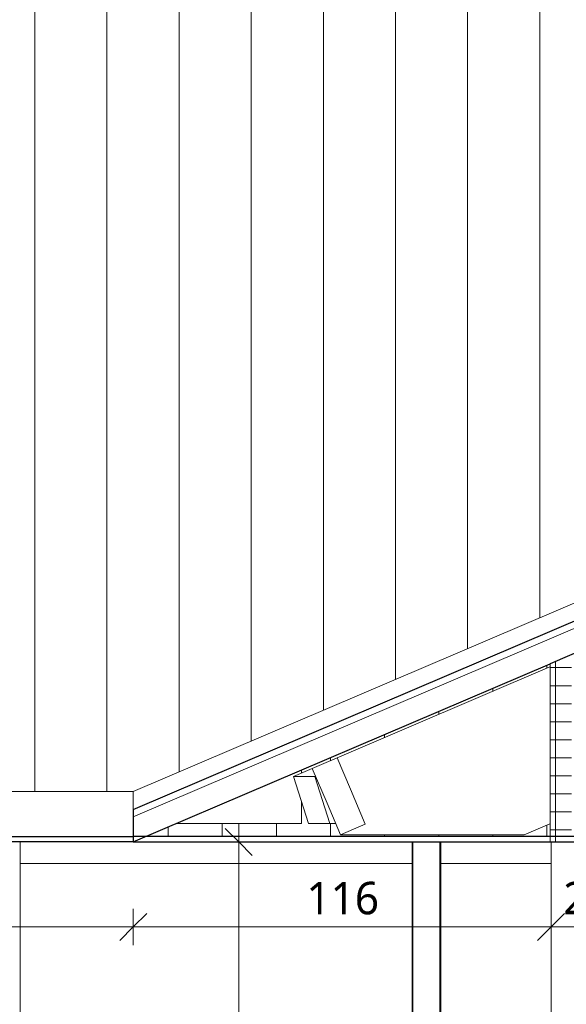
# Model space of a CAD drawing. Header units: millimetres. Extents: x -21851 to 219842, y -3161 to 6433.
# Tile 53 of 81: x 140578 to 142093, y 2250 to 4979. Entities that reach past the tile are written whole.
import ezdxf

# ---------------------------------------------------------------- set-up
doc = ezdxf.new("R2010")
doc.units = ezdxf.units.MM
for name, color, linetype, lineweight in [('A-ANNO-DIMS', 211, 'Continuous', 9), ('A-ANNO-DIMS-50', 211, 'Continuous', 9), ('A-CLNG', 13, 'Continuous', 13), ('A-COLS', 52, 'Continuous', 13), ('A-GLAZ-CWMG', 51, 'Continuous', 13), ('A-ROOF', 132, 'Continuous', 13), ('A-ROOF-FNSH', 132, 'Continuous', 13), ('A-ROOF-OTLN', 132, 'Continuous', 13), ('A-ROOF-PATT', 132, 'Continuous', 13), ('A-WALL', 113, 'Continuous', 13), ('A-WALL-PATT', 111, 'Continuous', 13), ('S-BEAM', 12, 'Continuous', 13)]:
    doc.layers.add(name, color=color, linetype=linetype, lineweight=lineweight)
doc.styles.add('Trebuchet MS', font='trebuc.ttf', dxfattribs={"height": 90})
doc.dimstyles.new('Cotes100e_Intérieur', dxfattribs={"dimscale": 304.8, "dimtxt": 92.785582, "dimasz": 0.246063, "dimexe": 0.164042, "dimexo": 0.0625, "dimgap": 0.032808, "dimtad": 1, "dimdec": 0, "dimlfac": 0.1, "dimzin": 0, "dimdsep": 46, "dimtxsty": 'Trebuchet MS', "dimblk1": 'OBLIQUE', "dimblk2": 'OBLIQUE', "dimsah": 1, "dimcen": 0.09, "dimdle": 0.164042, "dimazin": 0, "dimtfac": 1, "dimtdec": 4, "dimtix": 1, "dimtmove": 0, "dimatfit": 3, "dimfxl": 0.164042, "dimfxlon": 1, "dimtvp": 1, "dimtolj": 1, "dimtzin": 0, "dimarcsym": 2})

# ---------------------------------------------------------------- blocks, each defined once
blk = doc.blocks.new('Family - IfcBeam - PANNE-251934-COUPE KK_50')
at = {"layer": 'S-BEAM', "color": 10, "lineweight": 18}
for p, q in [((15739.4, 2899.2), (15739.4, 2890.5)), ((15739.4, 2812.6), (15739.4, 2751.1)), ((15393.1, 2751.1), (15739.4, 2751.1))]:
    blk.add_line(p, q, dxfattribs=at)
blk = doc.blocks.new('Family - IfcBeam - POUTRE-252240-COUPE KK_50')
at = {"layer": 'S-BEAM', "color": 10, "lineweight": 18}
for p, q in [((15717.2, 2881), (15769.3, 2903.3)), ((15759.3, 2751.1), (15717.2, 2881)), ((15717.2, 2881), (15776.2, 2881)), ((15776.2, 2881), (15778.4, 2882)), ((15818.3, 2751.1), (15776.2, 2881)), ((15759.3, 2751.1), (15818.3, 2751.1)), ((15834.2, 2751.1), (15818.3, 2751.1))]:
    blk.add_line(p, q, dxfattribs=at)
blk = doc.blocks.new('Family - IfcBeam - POUTRE-252412-COUPE KK_50')
at = {"layer": 'S-BEAM', "color": 10, "lineweight": 18}
for p, q in [((16428.4, 3185), (15838.1, 2933.2)), ((16357.3, 2719.8), (16428.4, 2750.1)), ((15847.6, 2719.8), (16357.3, 2719.8))]:
    blk.add_line(p, q, dxfattribs=at)
blk = doc.blocks.new('Family - IfcBeam - PANNE-252436-COUPE KK_50')
at = {"layer": 'S-BEAM', "color": 10, "lineweight": 18}
for p, q in [((15838.1, 2933.2), (15801.9, 2917.7)), ((15875.4, 2845.9), (15838.1, 2933.2)), ((15801.9, 2917.7), (15769.1, 2903.8)), ((15769.1, 2903.8), (15810.4, 2807.1)), ((15769.1, 2903.8), (15769.1, 2903.8)), ((15916.6, 2749.2), (15875.4, 2845.9)), ((15810.4, 2807.1), (15847.6, 2719.8)), ((15847.6, 2719.8), (15883.9, 2735.3)), ((15883.9, 2735.3), (15916.6, 2749.2)), ((15847.6, 2719.8), (15847.6, 2719.8))]:
    blk.add_line(p, q, dxfattribs=at)
blk = doc.blocks.new('Family - IfcBeam - POUTRE-252650-COUPE KK_50')
at = {"layer": 'S-BEAM', "color": 10, "lineweight": 18}
for p, q in [((16048.4, 2700), (16048.4, 0)), ((16123.4, 2700), (16123.4, 0)), ((16123.4, 0), (16048.4, 0))]:
    blk.add_line(p, q, dxfattribs=at)
blk = doc.blocks.new('GROUPE SCOLAIRE ST JULIEN - PRO - Ind A_importrevit_ifc-3-COUPE KK_50')
at = {"layer": 'S-BEAM', "color": 10, "lineweight": 18}
for name in ['Family - IfcBeam - POUTRE-252412-COUPE KK_50', 'Family - IfcBeam - POUTRE-252240-COUPE KK_50', 'Family - IfcBeam - PANNE-252436-COUPE KK_50', 'Family - IfcBeam - PANNE-251934-COUPE KK_50', 'Family - IfcBeam - POUTRE-252650-COUPE KK_50']:
    blk.add_blockref(name, (0, 0), dxfattribs=at)
blk = doc.blocks.new('Meneau rectangulaire - 60 x 60mm-8350486-COUPE KK_50')
at = {"layer": 'A-GLAZ-CWMG', "color": 30}
blk.add_line((12627.3, 2640), (13713.5, 2640), dxfattribs=at)
blk = doc.blocks.new('Meneau rectangulaire - 60 x 60mm-8077894-COUPE KK_50')
at = {"layer": 'A-GLAZ-CWMG', "color": 30}
blk.add_line((16125.9, 2640), (16431.4, 2640), dxfattribs=at)
blk = doc.blocks.new('DIMBLOCK23-COUPE KK_50')
at = {"layer": 'A-ANNO-DIMS-50'}
for p, q in [((141185.2, 2700), (141147.7, 2737.5)), ((141185.2, -50), (141185.2, 2750)), ((141185.2, 2700), (141135.2, 2700)), ((141185.2, 2700), (141222.7, 2662.5)), ((141185.2, 2700), (141235.2, 2700)), ((141185.2, 0), (141147.7, 37.5)), ((141185.2, 0), (141135.2, 0)), ((141185.2, 0), (141222.7, -37.5)), ((141185.2, 0), (141235.2, 0))]:
    blk.add_line(p, q, dxfattribs=at)
at = {"layer": 'A-ANNO-DIMS-50', "color": 0, "insert": (141060.1, 1250.9), "char_height": 90, "width": 237.783, "attachment_point": 1, "rotation": 90, "line_spacing_factor": 1.048425, "style": 'Trebuchet MS'}
blk.add_mtext('270', dxfattribs=at)
blk = doc.blocks.new('_Oblique')
at = {"color": 0, "linetype": 'ByBlock', "lineweight": -2}
blk.add_line((-0.5, -0.5), (0.5, 0.5), dxfattribs=at)
blk = doc.blocks.new('DIMBLOCK26-COUPE KK_50')
at = {"layer": 'A-ANNO-DIMS-50'}
for p, q in [((133188.4, 2464.3), (133188.4, 2514.3)), ((140893.1, 2464.3), (140893.1, 2514.3)), ((133188.4, 2464.3), (133225.9, 2501.8)), ((140893.1, 2464.3), (140930.6, 2501.8)), ((133138.4, 2464.3), (140893.1, 2464.3)), ((133188.4, 2464.3), (133150.9, 2426.8)), ((133188.4, 2464.3), (133188.4, 2414.3)), ((140893.1, 2464.3), (140855.6, 2426.8)), ((140893.1, 2464.3), (140893.1, 2414.3))]:
    blk.add_line(p, q, dxfattribs=at)
at = {"layer": 'A-ANNO-DIMS-50', "color": 0, "insert": (136941.7, 2589.4), "char_height": 90, "width": 237.783, "attachment_point": 1, "line_spacing_factor": 1.048425, "style": 'Trebuchet MS'}
blk.add_mtext('770', dxfattribs=at)
blk = doc.blocks.new('DIMBLOCK27-COUPE KK_50')
at = {"layer": 'A-ANNO-DIMS-50'}
for p, q in [((140893.1, 2464.3), (140893.1, 2514.3)), ((142051.1, 2464.3), (142051.1, 2514.3)), ((140893.1, 2464.3), (140930.6, 2501.8)), ((142051.1, 2464.3), (142088.6, 2501.8)), ((140893.1, 2464.3), (140855.6, 2426.8)), ((140893.1, 2464.3), (142051.1, 2464.3)), ((140893.1, 2464.3), (140893.1, 2414.3)), ((142051.1, 2464.3), (142013.6, 2426.8)), ((142051.1, 2464.3), (142051.1, 2414.3))]:
    blk.add_line(p, q, dxfattribs=at)
at = {"layer": 'A-ANNO-DIMS-50', "color": 0, "insert": (141373, 2589.4), "char_height": 90, "width": 237.783, "attachment_point": 1, "line_spacing_factor": 1.048425, "style": 'Trebuchet MS'}
blk.add_mtext('116', dxfattribs=at)
blk = doc.blocks.new('DIMBLOCK28-COUPE KK_50')
at = {"layer": 'A-ANNO-DIMS-50'}
for p, q in [((142051.1, 2464.3), (142051.1, 2514.3)), ((142251.1, 2464.3), (142251.1, 2514.3)), ((142051.1, 2464.3), (142088.6, 2501.8)), ((142251.1, 2464.3), (142288.6, 2501.8)), ((142051.1, 2464.3), (142013.6, 2426.8)), ((142051.1, 2464.3), (142301.1, 2464.3)), ((142051.1, 2464.3), (142051.1, 2414.3)), ((142251.1, 2464.3), (142213.6, 2426.8)), ((142251.1, 2464.3), (142251.1, 2414.3))]:
    blk.add_line(p, q, dxfattribs=at)
at = {"layer": 'A-ANNO-DIMS-50', "color": 0, "insert": (142085, 2589.4), "char_height": 90, "width": 158.522, "attachment_point": 1, "line_spacing_factor": 1.048425, "style": 'Trebuchet MS'}
blk.add_mtext('20', dxfattribs=at)

msp = doc.modelspace()

# ---------------------------------------------------------------- hatches: boundary and pattern name
at = {"layer": 'A-ROOF-PATT'}
h = msp.add_hatch(dxfattribs=at)
h.set_pattern_fill('FP_83', color=30, style=0, pattern_type=2)
h.set_pattern_definition([(90, (125619.65, -2101.1), (-200, 1e-14), [])])
h.paths.add_polyline_path([(138551.7, 2840), (140893.1, 2840), (146508.2, 5240), (127574.8, 5240), (133188.4, 2840), (138091.5, 2840)])
at = {"layer": 'A-WALL-PATT'}
h = msp.add_hatch(dxfattribs=at)
h.set_pattern_fill('FP_77', color=30, style=0, pattern_type=2)
h.set_pattern_definition([(90, (142189.56, 0), (-150, 9e-15), [])])
h.paths.add_polyline_path([(141977, 2715), (142048.1, 2715), (142048.1, 2750.1), (141977, 2719.8), (141467.2, 2719.8), (141453.9, 2751.1), (141378.9, 2751.1), (141359, 2812.6), (141359, 2751.1), (141012.7, 2751.1), (140928.2, 2715), (141780.6, 2715)])
h.paths.add_polyline_path([(132105.2, 2715), (133153.3, 2715), (133068.8, 2751.1), (132733, 2751.1), (132733, 2894.7), (132033.4, 3193.8), (132033.4, 3185.6), (132693.4, 2904), (132693.4, 2903), (132728.3, 2888), (132684, 2751.1), (132628.2, 2751.1), (132614.9, 2720.1), (132105.2, 2720.1), (132033.4, 2750.7), (132033.4, 2715), (132037.3, 2715)])
h.paths.add_polyline_path([(141359, 2890.5), (142048.1, 3185), (142048.1, 3193.7), (141359, 2899.2)])
h = msp.add_hatch(dxfattribs=at)
h.set_pattern_fill('FP_80', color=30, style=0, pattern_type=2)
h.set_pattern_definition([(0, (131213.12, 3183.113), (0, 50), []), (90, (131213.12, 3183.113), (-50, 3e-15), [])])
h.paths.add_polyline_path([(142048.1, 2700), (142108.1, 2700), (142108.1, 3219.3), (142048.1, 3193.7), (142048.1, 2750)])

# ---------------------------------------------------------------- linework, layer by layer
at = {"layer": 'A-CLNG', "color": 20, "lineweight": 25}
for p, q in [((142254, 2715), (140893.1, 2715)), ((140893.1, 2715), (140893.1, 2700)), ((140893.1, 2700), (142254, 2700))]:
    msp.add_line(p, q, dxfattribs=at)
at = {"layer": 'A-COLS', "color": 30}
for p, q in [((140579.4, 2700), (140579.4, 0)), ((141665.6, 0), (141665.6, 2700)), ((141745.6, 2700), (141745.6, 0)), ((142051.1, 0), (142051.1, 2700))]:
    msp.add_line(p, q, dxfattribs=at)
at = {"layer": 'A-ROOF', "color": 20, "lineweight": 25}
for p, q in [((140893.1, 2790), (146508.2, 5190)), ((140893.1, 2700), (142048.1, 3193.7)), ((140893.1, 2790), (140893.1, 2715))]:
    msp.add_line(p, q, dxfattribs=at)
at = {"layer": 'A-ROOF', "color": 30}
for p, q in [((140893.1, 2770), (146508.2, 5170)), ((140893.1, 2840), (133188.4, 2840))]:
    msp.add_line(p, q, dxfattribs=at)
at = {"layer": 'A-ROOF-FNSH', "color": 30}
for p, q in [((146508.2, 5240), (140893.1, 2840)), ((140893.1, 2840), (140893.1, 2790))]:
    msp.add_line(p, q, dxfattribs=at)
at = {"layer": 'A-ROOF-OTLN', "color": 20, "lineweight": 25}
for p, q in [((133188.4, 2715), (140893.1, 2715)), ((140893.1, 2700), (133188.4, 2700))]:
    msp.add_line(p, q, dxfattribs=at)
at = {"layer": 'A-WALL', "color": 20, "lineweight": 25}
msp.add_line((142331.1, 3314.6), (142048.1, 3193.7), dxfattribs=at)
at = {"layer": 'A-WALL', "color": 30}
msp.add_line((142048.1, 3193.7), (142048.1, 2700), dxfattribs=at)

# ---------------------------------------------------------------- block references
at = {"color": 50, "lineweight": 5}
msp.add_blockref('GROUPE SCOLAIRE ST JULIEN - PRO - Ind A_importrevit_ifc-3-COUPE KK_50', (125619.6, 0), dxfattribs=at)
at = {"layer": 'A-GLAZ-CWMG', "color": 30}
for name, p in [('Meneau rectangulaire - 60 x 60mm-8350486-COUPE KK_50', (127952.1, 0)), ('Meneau rectangulaire - 60 x 60mm-8077894-COUPE KK_50', (125619.6, 0))]:
    msp.add_blockref(name, p, dxfattribs=at)

# ---------------------------------------------------------------- dimensions: what is measured, and where the dimension line sits
at = {"layer": 'A-ANNO-DIMS'}
dim = msp.add_linear_dim(base=(141185.2, 2700), p1=(141135.2, 0), p2=(141135.2, 2700), angle=90, dimstyle='Cotes100e_Intérieur', override={"dimpost": '<>', "dimfxl": 2700}, dxfattribs=at)
dim.commit()
dim.dimension.update_dxf_attribs({"geometry": 'DIMBLOCK23-COUPE KK_50', "text_midpoint": (141129.4, 1350)})
for base, p1, p2, override, picture, middle in [((140893.1, 2464.3), (133188.4, 2514.3), (140893.1, 2514.3), {"dimpost": '<>', "dimfxl": 7704.640564}, 'DIMBLOCK26-COUPE KK_50', (137040.7, 2520.1)), ((142051.1, 2464.3), (140893.1, 2514.3), (142051.1, 2514.3), {"dimpost": '<>', "dimfxl": 1158}, 'DIMBLOCK27-COUPE KK_50', (141472.1, 2520.2)), ((142251.1, 2464.3), (142051.1, 2514.3), (142251.1, 2514.3), {"dimpost": '<>', "dimfxl": 200}, 'DIMBLOCK28-COUPE KK_50', (142151.1, 2520.1))]:
    dim = msp.add_linear_dim(base=base, p1=p1, p2=p2, dimstyle='Cotes100e_Intérieur', override=override, dxfattribs=at)
    dim.commit()
    dim.dimension.update_dxf_attribs({"geometry": picture, "text_midpoint": middle})

doc.saveas('drawing.dxf')
